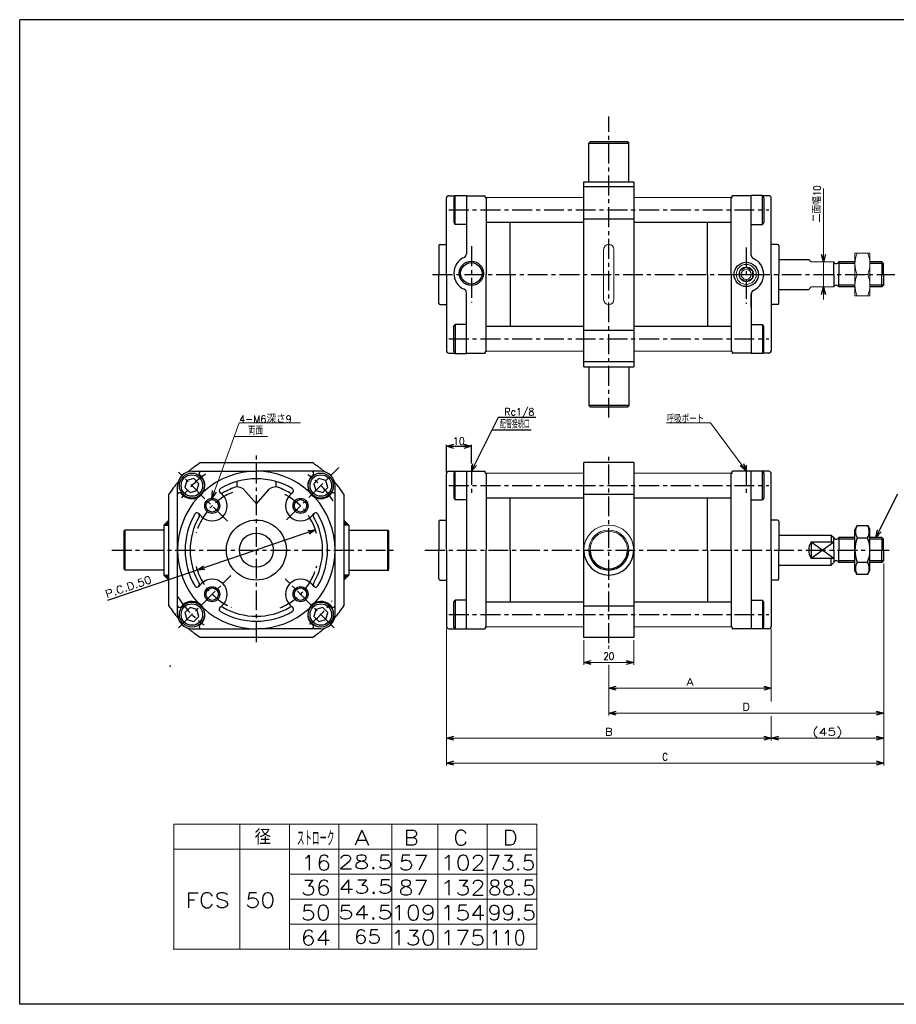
# Model space of a CAD drawing. Header units: millimetres. Extents: x -272 to 287, y -200 to 200.
# Tile 1 of 2: x -272 to 79, y -194 to 200. Entities that reach past the tile are written whole.
import ezdxf
from ezdxf.enums import TextEntityAlignment as Align

# ---------------------------------------------------------------- set-up
doc = ezdxf.new("R2010")
doc.units = ezdxf.units.MM
doc.header["$LTSCALE"] = 0.25
doc.header["$PDSIZE"] = 1
doc.linetypes.add('CENTER', pattern=[50.8, 31.75, -6.35, 6.35, -6.35])
doc.layers.add('Layer0016', color=7, linetype='Continuous')
doc.layers.add('ZUWAKU', color=7, linetype='Continuous')
doc.styles.add('FdaStyle0', font='txt.shx', dxfattribs={"width": 0.833333, "bigfont": 'bigfont'})
doc.dimstyles.new('DaDimRotatedStyle', dxfattribs={"dimtxt": 3, "dimasz": 3.000002, "dimexe": 1, "dimexo": 1, "dimgap": 1, "dimtad": 3, "dimdsep": 46, "dimtxsty": 'FdaStyle0', "dimblk1": 'OPEN30', "dimblk2": 'OPEN30', "dimsah": 1, "dimcen": 0.09, "dimclrd": 4, "dimclre": 4, "dimclrt": 4, "dimadec": 0, "dimazin": 2, "dimtfac": 1, "dimtdec": 4, "dimtmove": 0, "dimatfit": 0, "dimfxl": 1, "dimarcsym": 0})

# ---------------------------------------------------------------- blocks, each defined once
blk = doc.blocks.new('_OPEN30')
at = {"color": 0, "linetype": 'ByBlock', "lineweight": -2}
for p, q in [((-1, 0.267949), (0, 0)), ((0, 0), (-1, -0.267949)), ((0, 0), (-1, 0))]:
    blk.add_line(p, q, dxfattribs=at)
blk = doc.blocks.new('DC_GROUP_Φ50_1')
at = {"color": 4, "linetype": 'Continuous', "lineweight": 13}
for p, q in [((4.39, 38.69), (-13.11, 38.69)), ((18.74, 19.49), (4.39, 38.69))]:
    blk.add_line(p, q, dxfattribs=at)
at = {"color": 4, "xscale": 3.000002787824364, "yscale": 2.999989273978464, "rotation": 306.7585028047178}
blk.add_blockref('_OPEN30', (18.74, 19.49), dxfattribs=at)
at = {"color": 4, "style": 'FdaStyle0', "width": 0.833333}
blk.add_text('呼吸ポート', height=3, dxfattribs=at).set_placement((-13.11, 38.69), (1.89, 38.69), align=Align.FIT)
blk = doc.blocks.new('DA_IMAGEDIMGROUP_1')
at = {"color": 4, "linetype": 'Continuous', "lineweight": 13}
for p, q in [((49.65, 132.4), (49.65, 103.06)), ((49.65, 93.06), (49.65, 103.06)), ((49.65, 88.06), (49.65, 93.06))]:
    blk.add_line(p, q, dxfattribs=at)
at = {"color": 4, "xscale": 3.000002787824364, "yscale": 2.999989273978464}
for p, rotation in [((49.65, 103.06), 270), ((49.65, 93.06), 90)]:
    blk.add_blockref('_OPEN30', p, dxfattribs=dict(at, rotation=rotation))
at = {"color": 4, "insert": (48.65, 118.9), "char_height": 3, "width": 22.5, "attachment_point": 7, "rotation": 90, "style": 'FdaStyle0'}
blk.add_mtext('\\T1.00;二面幅10', dxfattribs=at)
blk = doc.blocks.new('DC_GROUP_Φ50_2')
at = {"color": 4, "linetype": 'Continuous', "lineweight": 13}
for p, q in [((68.24, 106.56), (62.24, 106.56)), ((62.24, 106.56), (62.24, 89.56)), ((68.24, 89.56), (68.24, 106.56)), ((63.13, 98.06), (67.34, 98.06)), ((62.24, 89.56), (68.24, 89.56))]:
    blk.add_line(p, q, dxfattribs=at)
for centre, start, end in [((72.68, 102.31), 156.0093, 203.9907), ((57.79, 102.31), 336.0093, 23.9907), ((72.68, 93.81), 156.0093, 203.9907), ((57.79, 93.81), 336.0093, 23.9907)]:
    blk.add_arc(centre, 10.45, start, end, dxfattribs=at)
blk = doc.blocks.new('DC_GROUP_Φ50_3')
at = {"color": 4, "linetype": 'Continuous', "lineweight": 13}
for p, q in [((-195.12, 8.45), (-184.17, 38.68)), ((-184.17, 38.68), (-159.67, 38.68))]:
    blk.add_line(p, q, dxfattribs=at)
at = {"color": 4, "xscale": 3.000002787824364, "yscale": 2.999989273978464, "rotation": 250.0774790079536}
blk.add_blockref('_OPEN30', (-195.12, 8.45), dxfattribs=at)
at = {"color": 4, "style": 'FdaStyle0', "width": 0.945946}
blk.add_text('4-M6深さ9', height=3, dxfattribs=at).set_placement((-184.17, 38.68), (-163.17, 38.68), align=Align.FIT)
blk = doc.blocks.new('*D6')
at = {"color": 4, "linetype": 'Continuous', "lineweight": 13}
for p, q in [((-46.26, -48.22), (-46.26, -58.22)), ((-26.26, -48.22), (-26.26, -58.22)), ((-46.26, -57.22), (-26.26, -57.22))]:
    blk.add_line(p, q, dxfattribs=at)
at = {"color": 4, "xscale": 3.000002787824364, "yscale": 2.999989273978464}
for p, rotation in [((-46.26, -57.22), 180), ((-26.26, -57.22), 360)]:
    blk.add_blockref('_OPEN30', p, dxfattribs=dict(at, rotation=rotation))
at = {"color": 4, "insert": (-36.26, -56.22), "char_height": 3, "width": 11.25, "attachment_point": 8, "style": 'FdaStyle0'}
blk.add_mtext('\\T1.00;20', dxfattribs=at)
blk = doc.blocks.new('*D7')
at = {"color": 4, "linetype": 'Continuous', "lineweight": 13}
for p, q in [((73.74, -17.55), (73.74, -98.44)), ((-101.26, -43.72), (-101.26, -98.44)), ((-101.26, -97.44), (73.74, -97.44))]:
    blk.add_line(p, q, dxfattribs=at)
at = {"color": 4, "xscale": 3.000002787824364, "yscale": 2.999989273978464}
for p, rotation in [((-101.26, -97.44), 180), ((73.74, -97.44), 360)]:
    blk.add_blockref('_OPEN30', p, dxfattribs=dict(at, rotation=rotation))
at = {"color": 4, "insert": (-13.76, -96.44), "char_height": 3, "width": 7.5, "attachment_point": 8, "style": 'FdaStyle0'}
blk.add_mtext('\\T1.00;C', dxfattribs=at)
blk = doc.blocks.new('DC_GROUP_Φ50_5')
at = {"color": 4, "linetype": 'Continuous', "lineweight": 13}
for p, q in [((73.74, -17.55), (73.74, -88.44)), ((-101.26, -43.72), (-101.26, -88.44)), ((28.74, -43.72), (28.74, -72.86)), ((28.74, -78.7), (28.74, -88.44)), ((-101.26, -87.44), (28.74, -87.44)), ((28.74, -87.44), (73.74, -87.44))]:
    blk.add_line(p, q, dxfattribs=at)
at = {"color": 4, "xscale": 3.000002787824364, "yscale": 2.999989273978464}
for p, rotation in [((-101.26, -87.44), 180), ((28.74, -87.44), 360), ((28.74, -87.44), 180), ((73.74, -87.44), 360)]:
    blk.add_blockref('_OPEN30', p, dxfattribs=dict(at, rotation=rotation))
at = {"color": 4, "style": 'FdaStyle0'}
for s, p, p2 in [('B', (-37.76, -86.44), (-34.76, -86.44)), ('(45)', (45.24, -86.44), (57.24, -86.44))]:
    blk.add_text(s, height=3, dxfattribs=at).set_placement(p, p2, align=Align.FIT)
blk = doc.blocks.new('DC_GROUP_Φ50_6')
at = {"color": 4, "linetype": 'Continuous', "lineweight": 13}
for p, q in [((28.74, -43.72), (28.74, -68.44)), ((-36.26, -50.48), (-36.26, -51.81)), ((-36.26, -59.46), (-36.26, -68.44)), ((-36.26, -67.44), (28.74, -67.44))]:
    blk.add_line(p, q, dxfattribs=at)
at = {"color": 4, "xscale": 3.000002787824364, "yscale": 2.999989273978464}
for p, rotation in [((-36.26, -67.44), 180), ((28.74, -67.44), 360)]:
    blk.add_blockref('_OPEN30', p, dxfattribs=dict(at, rotation=rotation))
at = {"color": 4, "style": 'FdaStyle0'}
blk.add_text('A', height=3, dxfattribs=at).set_placement((-5.26, -66.44), (-2.26, -66.44), align=Align.FIT)
blk = doc.blocks.new('DC_GROUP_Φ50_7')
at = {"color": 4, "linetype": 'Continuous', "lineweight": 13}
for p, q in [((73.74, -17.55), (73.74, -78.44)), ((-36.26, -50.48), (-36.26, -51.81)), ((-36.26, -58.21), (-36.26, -78.44)), ((-36.26, -77.44), (73.74, -77.44))]:
    blk.add_line(p, q, dxfattribs=at)
at = {"color": 4, "xscale": 3.000002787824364, "yscale": 2.999989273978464}
for p, rotation in [((-36.26, -77.44), 180), ((73.74, -77.44), 360)]:
    blk.add_blockref('_OPEN30', p, dxfattribs=dict(at, rotation=rotation))
at = {"color": 4, "style": 'FdaStyle0'}
blk.add_text('D', height=3, dxfattribs=at).set_placement((17.24, -76.44), (20.24, -76.44), align=Align.FIT)

msp = doc.modelspace()

# ---------------------------------------------------------------- linework, layer by layer
at = {"color": 4, "linetype": 'CENTER', "lineweight": 25}
for p, q in [((-36.264, 40.807), (-36.264, 161.206)), ((-100.264, 123.865), (27.736, 123.865)), ((-91.264, 109.343), (-91.264, 86.787)), ((18.736, 108.901), (18.736, 86.344)), ((-106.764, 98.065), (78.222, 98.065)), ((-100.264, 72.265), (27.736, 72.265)), ((-177.296, -49.046), (-177.296, 26.942)), ((-36.264, -49.482), (-36.264, 25.395)), ((-165.274, -0.2), (-144.3, 20.774)), ((-91.264, 21.778), (-91.264, 10.295)), ((18.736, 21.778), (18.736, 10.295)), ((-188.873, -0.646), (-208.409, 18.891)), ((-100.264, 13.578), (27.736, 13.578)), ((-235.126, -12.222), (-120.911, -12.222)), ((-109.833, -12.222), (76.015, -12.222)), ((-208.409, -43.335), (-187.442, -22.369)), ((-146.183, -43.335), (-165.741, -23.778)), ((-100.264, -38.022), (27.736, -38.022))]:
    msp.add_line(p, q, dxfattribs=at)
at = {"color": 4, "linetype": 'Continuous', "lineweight": 25}
for p, q in [((-43.685, 151.065), (-44.185, 150.565)), ((-44.185, 135.065), (-44.185, 150.565)), ((-44.185, 150.565), (-28.185, 150.565)), ((-28.685, 151.065), (-43.685, 151.065)), ((-28.185, 150.565), (-28.685, 151.065)), ((-28.185, 150.365), (-28.185, 151.041)), ((-28.185, 135.265), (-28.185, 150.565)), ((-46.264, 61.065), (-46.264, 135.065)), ((-46.185, 135.065), (-26.185, 135.065)), ((-26.264, 135.065), (-26.264, 61.065)), ((-26.264, 133.065), (-46.264, 133.065)), ((-101.264, 98.065), (-101.264, 128.565)), ((-100.264, 129.565), (-97.802, 129.565)), ((-97.759, 129.638), (-98.264, 128.765)), ((-98.264, 128.765), (-98.264, 118.965)), ((-97.759, 129.638), (-93.264, 129.638)), ((-97.759, 118.091), (-97.759, 129.638)), ((-93.264, 129.638), (-93.264, 106.254)), ((-93.264, 129.565), (-85.764, 129.565)), ((-85.664, 129.015), (-85.664, 129.465)), ((-85.464, 128.815), (-85.114, 128.815)), ((-85.264, 128.815), (-85.264, 98.065)), ((-85.059, 128.815), (-85.259, 128.615)), ((12.533, 128.815), (12.733, 128.615)), ((12.936, 128.815), (12.586, 128.815)), ((12.736, 98.065), (12.736, 128.815)), ((13.136, 129.015), (13.136, 129.465)), ((20.736, 129.565), (13.236, 129.565)), ((25.232, 129.638), (20.736, 129.638)), ((20.736, 105.811), (20.736, 129.638)), ((25.232, 129.638), (25.736, 128.765)), ((25.232, 118.091), (25.232, 129.638)), ((27.736, 129.565), (25.274, 129.565)), ((25.736, 128.765), (25.736, 118.965)), ((28.736, 98.065), (28.736, 128.565)), ((-98.264, 118.965), (-97.759, 118.091)), ((-85.064, 118.865), (-85.264, 119.065)), ((-46.264, 118.865), (-85.064, 118.865)), ((-75.764, 98.065), (-75.764, 118.865)), ((-46.264, 120.37), (-26.264, 120.37)), ((12.536, 118.865), (-26.264, 118.865)), ((3.236, 98.065), (3.236, 118.865)), ((12.536, 118.865), (12.736, 119.065)), ((25.736, 118.965), (25.232, 118.091)), ((-93.264, 118.091), (-97.759, 118.091)), ((20.736, 118.091), (25.232, 118.091)), ((-93.264, 112.092), (-93.264, 106.254)), ((-104.264, 109.565), (-104.264, 98.065)), ((-103.764, 110.065), (-101.264, 110.065)), ((31.236, 110.065), (28.736, 110.065)), ((31.736, 109.565), (31.736, 98.065)), ((31.736, 104.065), (43.736, 104.065)), ((53.736, 98.065), (53.736, 103.065)), ((62.236, 103.065), (55.736, 103.065)), ((55.736, 103.065), (55.736, 98.065)), ((73.061, 103.065), (68.236, 103.065)), ((73.736, 102.39), (73.061, 103.065)), ((73.061, 103.065), (73.061, 98.065)), ((62.228, 102.39), (55.736, 102.39)), ((73.736, 102.39), (68.236, 102.39)), ((73.736, 98.065), (73.736, 102.39)), ((-104.264, 86.565), (-104.264, 98.065)), ((-101.264, 98.065), (-101.264, 67.565)), ((-85.264, 67.315), (-85.264, 98.065)), ((-75.764, 98.065), (-75.764, 77.265)), ((3.236, 98.065), (3.236, 77.265)), ((12.736, 98.065), (12.736, 67.315)), ((28.736, 98.065), (28.736, 67.565)), ((31.736, 86.565), (31.736, 98.065)), ((53.736, 98.065), (53.736, 93.065)), ((55.736, 93.065), (55.736, 98.065)), ((73.061, 93.065), (73.061, 98.065)), ((73.736, 98.065), (73.736, 93.74)), ((-93.264, 66.491), (-93.264, 90.762)), ((31.736, 92.065), (43.736, 92.065)), ((62.228, 93.74), (55.736, 93.74)), ((62.255, 93.065), (55.736, 93.065)), ((73.736, 93.74), (68.236, 93.74)), ((73.061, 93.065), (68.236, 93.065)), ((73.736, 93.74), (73.061, 93.065)), ((20.736, 90.319), (20.736, 66.491)), ((20.736, 84.991), (20.736, 90.319)), ((-103.764, 86.065), (-101.264, 86.065)), ((31.236, 86.065), (28.736, 86.065)), ((-98.264, 77.165), (-97.759, 78.038)), ((-98.264, 67.365), (-98.264, 77.165)), ((-93.264, 78.038), (-97.759, 78.038)), ((-97.759, 78.038), (-97.759, 66.491)), ((-85.064, 77.265), (-85.264, 77.065)), ((-46.264, 77.265), (-85.064, 77.265)), ((-46.264, 75.76), (-26.264, 75.76)), ((12.536, 77.265), (-26.264, 77.265)), ((12.536, 77.265), (12.736, 77.065)), ((20.736, 78.038), (25.232, 78.038)), ((25.736, 77.165), (25.232, 78.038)), ((25.232, 78.038), (25.232, 66.491)), ((25.736, 67.365), (25.736, 77.165)), ((-97.759, 66.491), (-98.264, 67.365)), ((-85.664, 67.115), (-85.664, 66.665)), ((-85.464, 67.315), (-85.114, 67.315)), ((-85.032, 67.323), (-85.264, 67.555)), ((12.531, 67.313), (12.731, 67.513)), ((12.936, 67.315), (12.586, 67.315)), ((13.136, 67.115), (13.136, 66.665)), ((25.232, 66.491), (25.736, 67.365)), ((-100.264, 66.565), (-97.802, 66.565)), ((-97.759, 66.491), (-93.264, 66.491)), ((-93.264, 66.565), (-85.764, 66.565)), ((-26.264, 63.065), (-46.264, 63.065)), ((20.736, 66.565), (13.236, 66.565)), ((25.232, 66.491), (20.736, 66.491)), ((27.736, 66.565), (25.274, 66.565)), ((-46.185, 61.065), (-26.185, 61.065)), ((-44.185, 60.865), (-44.185, 45.565)), ((-28.185, 60.865), (-28.185, 45.565)), ((-44.185, 45.565), (-43.685, 45.065)), ((-28.185, 45.565), (-44.185, 45.565)), ((-43.685, 45.065), (-28.685, 45.065)), ((-28.185, 45.565), (-28.685, 45.065)), ((-91.264, 19.278), (-80.428, 40.949)), ((-80.464, 40.967), (-65.464, 40.967)), ((-82.942, 35.922), (-67.261, 35.922)), ((-101.264, 18.878), (-101.264, 29.878)), ((-101.264, 29.278), (-91.264, 29.278)), ((-91.264, 22.378), (-91.264, 29.878)), ((-199.595, 22.778), (-154.997, 22.778)), ((-46.264, -47.222), (-46.264, 22.778)), ((-26.264, 22.778), (-46.264, 22.778)), ((-26.264, 22.778), (-26.264, -47.222)), ((-202.349, 16.366), (-205.137, 15.619)), ((-202.349, 16.366), (-205.137, 15.619)), ((-203.096, 19.278), (-177.296, 19.278)), ((-203.096, 19.278), (-177.296, 19.278)), ((-200.308, 14.325), (-202.349, 16.366)), ((-200.308, 14.325), (-202.349, 16.366)), ((-199.136, 17.023), (-200.025, 17.912)), ((-199.136, 17.023), (-200.025, 17.912)), ((-151.496, 19.278), (-177.296, 19.278)), ((-151.496, 19.278), (-177.296, 19.278)), ((-155.456, 17.023), (-154.567, 17.912)), ((-155.456, 17.023), (-154.567, 17.912)), ((-152.243, 16.366), (-154.284, 14.325)), ((-152.243, 16.366), (-154.284, 14.325)), ((-149.455, 15.619), (-152.243, 16.366)), ((-149.455, 15.619), (-152.243, 16.366)), ((-101.264, -12.222), (-101.264, 18.278)), ((-100.264, 19.278), (-97.802, 19.278)), ((-97.759, 19.351), (-98.264, 18.478)), ((-98.264, 18.478), (-98.264, 8.678)), ((-97.759, 19.351), (-93.264, 19.351)), ((-97.759, 7.804), (-97.759, 19.351)), ((-93.264, 19.351), (-93.264, -12.222)), ((-93.264, 19.278), (-85.764, 19.278)), ((-85.664, 18.728), (-85.664, 19.178)), ((-85.464, 18.528), (-85.114, 18.528)), ((-85.264, 18.528), (-85.264, -12.222)), ((-85.059, 18.528), (-85.259, 18.328)), ((12.533, 18.528), (12.733, 18.328)), ((12.936, 18.528), (12.586, 18.528)), ((12.736, -12.222), (12.736, 18.528)), ((13.136, 18.728), (13.136, 19.178)), ((20.736, 19.278), (13.236, 19.278)), ((25.232, 19.351), (20.736, 19.351)), ((20.736, -12.222), (20.736, 19.351)), ((25.232, 19.351), (25.736, 18.478)), ((25.232, 7.804), (25.232, 19.351)), ((27.736, 19.278), (25.274, 19.278)), ((25.736, 18.478), (25.736, 8.678)), ((28.736, -12.222), (28.736, 18.278)), ((-208.796, -38.022), (-208.796, 13.578)), ((-208.796, -38.022), (-208.796, 13.578)), ((-205.137, 15.619), (-205.884, 12.831)), ((-205.137, 15.619), (-205.884, 12.831)), ((-205.884, 12.831), (-203.843, 10.789)), ((-205.884, 12.831), (-203.843, 10.789)), ((-201.055, 11.537), (-200.308, 14.325)), ((-201.055, 11.537), (-200.308, 14.325)), ((-185.046, 15.204), (-185.046, 13.119)), ((-185.046, 15.204), (-185.046, 13.119)), ((-177.296, 6.278), (-182.526, 12.301)), ((-177.296, 6.278), (-182.526, 12.301)), ((-177.296, 6.278), (-172.066, 12.301)), ((-177.296, 6.278), (-172.066, 12.301)), ((-169.546, 15.204), (-169.546, 13.119)), ((-169.546, 15.204), (-169.546, 13.119)), ((-154.284, 14.325), (-153.537, 11.537)), ((-154.284, 14.325), (-153.537, 11.537)), ((-150.749, 10.789), (-148.708, 12.831)), ((-150.749, 10.789), (-148.708, 12.831)), ((-148.708, 12.831), (-149.455, 15.619)), ((-148.708, 12.831), (-149.455, 15.619)), ((-145.796, -38.022), (-145.796, 13.578)), ((-145.796, -38.022), (-145.796, 13.578)), ((-212.296, -34.521), (-212.296, 10.077)), ((-206.541, 9.618), (-207.43, 10.507)), ((-206.541, 9.618), (-207.43, 10.507)), ((-203.843, 10.789), (-201.055, 11.537)), ((-203.843, 10.789), (-201.055, 11.537)), ((-191.858, 10.825), (-190.731, 9.698)), ((-191.858, 10.825), (-190.731, 9.698)), ((-162.734, 10.825), (-163.861, 9.698)), ((-162.734, 10.825), (-163.861, 9.698)), ((-153.537, 11.537), (-150.749, 10.789)), ((-153.537, 11.537), (-150.749, 10.789)), ((-148.051, 9.618), (-147.162, 10.507)), ((-148.051, 9.618), (-147.162, 10.507)), ((-142.296, 10.077), (-142.296, -34.521)), ((-98.264, 8.678), (-97.759, 7.804)), ((-85.064, 8.578), (-85.264, 8.778)), ((-46.264, 8.578), (-85.064, 8.578)), ((-75.764, -12.222), (-75.764, 8.578)), ((-46.264, 10.083), (-26.264, 10.083)), ((12.536, 8.578), (-26.264, 8.578)), ((3.236, -12.222), (3.236, 8.578)), ((12.536, 8.578), (12.736, 8.778)), ((25.736, 8.678), (25.232, 7.804)), ((70.649, -7.222), (79.376, 10.232)), ((-93.264, 7.804), (-97.759, 7.804)), ((20.736, 7.804), (25.232, 7.804)), ((-200.344, 2.34), (-199.216, 1.213)), ((-200.344, 2.34), (-199.216, 1.213)), ((-154.249, 2.34), (-155.376, 1.213)), ((-154.249, 2.34), (-155.376, 1.213)), ((-214.296, -2.222), (-212.296, -0.222)), ((-214.296, -2.222), (-214.296, -22.222)), ((-214.296, -2.222), (-212.296, -2.222)), ((-214.296, -2.222), (-212.296, -2.222)), ((-213.993, -2.222), (-214.145, -2.071)), ((-213.569, -2.222), (-213.932, -1.859)), ((-213.145, -2.222), (-213.72, -1.646)), ((-212.72, -2.222), (-213.508, -1.434)), ((-212.296, -2.222), (-213.296, -1.222)), ((-212.296, -1.798), (-213.084, -1.01)), ((-212.296, -1.374), (-212.872, -0.798)), ((-212.296, -0.949), (-212.66, -0.586)), ((-212.296, -0.525), (-212.448, -0.374)), ((-140.296, -2.222), (-142.296, -0.222)), ((-142.296, -0.525), (-142.145, -0.374)), ((-142.296, -0.949), (-141.932, -0.586)), ((-142.296, -1.374), (-141.72, -0.798)), ((-142.296, -1.798), (-141.508, -1.01)), ((-142.296, -2.222), (-141.296, -1.222)), ((-140.296, -2.222), (-142.296, -2.222)), ((-140.296, -2.222), (-142.296, -2.222)), ((-141.872, -2.222), (-141.084, -1.434)), ((-141.448, -2.222), (-140.872, -1.646)), ((-141.023, -2.222), (-140.66, -1.859)), ((-140.599, -2.222), (-140.448, -2.071)), ((-140.296, -2.222), (-140.296, -22.222)), ((-104.264, -0.722), (-104.264, -12.222)), ((-103.764, -0.222), (-101.264, -0.222)), ((31.236, -0.222), (28.736, -0.222)), ((31.736, -0.722), (31.736, -12.222)), ((63.14, -2.407), (62.236, -3.972)), ((63.14, -2.412), (67.333, -2.412)), ((67.333, -2.407), (68.236, -3.972)), ((-229.796, -4.222), (-230.296, -4.722)), ((-230.296, -4.722), (-230.296, -19.722)), ((-214.496, -4.222), (-229.796, -4.222)), ((-229.796, -20.222), (-229.796, -4.222)), ((-153.618, -4.2), (-200.974, -20.245)), ((-140.296, -4.222), (-124.796, -4.222)), ((-124.296, -4.722), (-124.796, -4.222)), ((-124.796, -4.222), (-124.796, -20.222)), ((-124.296, -19.722), (-124.296, -4.722)), ((31.736, -6.222), (52.736, -6.222)), ((52.736, -6.222), (53.736, -7.222)), ((52.736, -6.222), (52.736, -8.907)), ((53.736, -12.222), (53.736, -7.222)), ((62.236, -7.222), (55.736, -7.222)), ((55.736, -7.222), (55.736, -12.222)), ((62.236, -20.472), (62.236, -3.972)), ((63.14, -7.315), (67.333, -7.315)), ((68.236, -20.472), (68.236, -3.972)), ((73.061, -7.222), (68.236, -7.222)), ((73.736, -7.897), (73.061, -7.222)), ((73.061, -7.222), (73.061, -12.222)), ((44.736, -8.907), (44.736, -15.537)), ((44.736, -8.907), (53.736, -8.907)), ((44.736, -15.537), (53.736, -8.907)), ((44.736, -8.907), (53.736, -15.537)), ((62.236, -7.897), (55.736, -7.897)), ((73.736, -7.897), (68.236, -7.897)), ((73.736, -12.222), (73.736, -7.897)), ((-104.264, -23.722), (-104.264, -12.222)), ((-101.264, -12.222), (-101.264, -42.722)), ((-93.264, -43.796), (-93.264, -12.222)), ((-85.264, -42.972), (-85.264, -12.222)), ((-75.764, -12.222), (-75.764, -33.022)), ((3.236, -12.222), (3.236, -33.022)), ((12.736, -12.222), (12.736, -42.972)), ((20.736, -12.222), (20.736, -43.796)), ((28.736, -12.222), (28.736, -42.722)), ((31.736, -23.722), (31.736, -12.222)), ((44.736, -15.537), (53.736, -15.537)), ((52.736, -18.222), (52.736, -15.537)), ((53.736, -12.222), (53.736, -17.222)), ((55.736, -17.222), (55.736, -12.222)), ((73.061, -17.222), (73.061, -12.222)), ((73.736, -12.222), (73.736, -16.547)), ((31.736, -18.222), (52.736, -18.222)), ((52.736, -18.222), (53.736, -17.222)), ((62.236, -16.547), (55.736, -16.547)), ((62.236, -17.222), (55.736, -17.222)), ((63.088, -17.13), (67.333, -17.13)), ((73.736, -16.547), (68.236, -16.547)), ((73.061, -17.222), (68.236, -17.222)), ((73.736, -16.547), (73.061, -17.222)), ((-200.974, -20.245), (-236.881, -32.411)), ((-229.796, -20.222), (-230.296, -19.722)), ((-214.496, -20.222), (-229.796, -20.222)), ((-214.296, -22.222), (-212.296, -22.222)), ((-214.296, -22.222), (-212.296, -24.222)), ((-213.993, -22.222), (-214.145, -22.374)), ((-213.569, -22.222), (-213.932, -22.586)), ((-213.145, -22.222), (-213.72, -22.798)), ((-212.72, -22.222), (-213.508, -23.01)), ((-212.296, -22.222), (-213.296, -23.222)), ((-212.296, -22.646), (-213.084, -23.434)), ((-212.296, -23.071), (-212.872, -23.646)), ((-212.296, -23.495), (-212.66, -23.859)), ((-140.296, -22.222), (-142.296, -22.222)), ((-140.296, -22.222), (-142.296, -24.222)), ((-142.296, -22.222), (-141.296, -23.222)), ((-142.296, -22.646), (-141.508, -23.434)), ((-142.296, -23.071), (-141.72, -23.646)), ((-142.296, -23.495), (-141.932, -23.859)), ((-141.872, -22.222), (-141.084, -23.01)), ((-141.448, -22.222), (-140.872, -22.798)), ((-141.023, -22.222), (-140.66, -22.586)), ((-140.599, -22.222), (-140.448, -22.374)), ((-140.096, -20.222), (-124.796, -20.222)), ((-124.996, -20.222), (-124.321, -20.222)), ((-124.796, -20.222), (-124.296, -19.722)), ((63.14, -22.037), (62.236, -20.472)), ((67.333, -22.037), (63.14, -22.037)), ((67.333, -22.037), (68.236, -20.472)), ((-212.296, -23.919), (-212.448, -24.071)), ((-200.344, -26.784), (-199.216, -25.657)), ((-200.344, -26.784), (-199.216, -25.657)), ((-154.249, -26.784), (-155.376, -25.657)), ((-154.249, -26.784), (-155.376, -25.657)), ((-142.296, -23.919), (-142.145, -24.071)), ((-103.764, -24.222), (-101.264, -24.222)), ((31.236, -24.222), (28.736, -24.222)), ((-206.541, -34.062), (-207.43, -34.951)), ((-206.541, -34.062), (-207.43, -34.951)), ((-203.843, -35.234), (-205.884, -37.275)), ((-203.843, -35.234), (-205.884, -37.275)), ((-201.055, -35.981), (-203.843, -35.234)), ((-201.055, -35.981), (-203.843, -35.234)), ((-191.858, -35.27), (-190.731, -34.142)), ((-191.858, -35.27), (-190.731, -34.142)), ((-162.734, -35.27), (-163.861, -34.142)), ((-162.734, -35.27), (-163.861, -34.142)), ((-150.749, -35.234), (-153.537, -35.981)), ((-150.749, -35.234), (-153.537, -35.981)), ((-148.708, -37.275), (-150.749, -35.234)), ((-148.708, -37.275), (-150.749, -35.234)), ((-148.051, -34.062), (-147.162, -34.951)), ((-148.051, -34.062), (-147.162, -34.951)), ((-98.264, -33.122), (-97.759, -32.249)), ((-98.264, -42.922), (-98.264, -33.122)), ((-93.264, -32.249), (-97.759, -32.249)), ((-97.759, -32.249), (-97.759, -43.796)), ((-85.064, -33.022), (-85.264, -33.222)), ((-46.264, -33.022), (-85.064, -33.022)), ((-46.264, -34.527), (-26.264, -34.527)), ((12.536, -33.022), (-26.264, -33.022)), ((12.536, -33.022), (12.736, -33.222)), ((20.736, -32.249), (25.232, -32.249)), ((25.736, -33.122), (25.232, -32.249)), ((25.232, -32.249), (25.232, -43.796)), ((25.736, -42.922), (25.736, -33.122)), ((-205.884, -37.275), (-205.137, -40.063)), ((-205.884, -37.275), (-205.137, -40.063)), ((-202.349, -40.811), (-200.308, -38.769)), ((-202.349, -40.811), (-200.308, -38.769)), ((-200.308, -38.769), (-201.055, -35.981)), ((-200.308, -38.769), (-201.055, -35.981)), ((-153.537, -35.981), (-154.284, -38.769)), ((-153.537, -35.981), (-154.284, -38.769)), ((-154.284, -38.769), (-152.243, -40.811)), ((-154.284, -38.769), (-152.243, -40.811)), ((-149.455, -40.063), (-148.708, -37.275)), ((-149.455, -40.063), (-148.708, -37.275)), ((-205.137, -40.063), (-202.349, -40.811)), ((-205.137, -40.063), (-202.349, -40.811)), ((-199.136, -41.467), (-200.025, -42.356)), ((-199.136, -41.467), (-200.025, -42.356)), ((-155.456, -41.467), (-154.567, -42.356)), ((-155.456, -41.467), (-154.567, -42.356)), ((-152.243, -40.811), (-149.455, -40.063)), ((-152.243, -40.811), (-149.455, -40.063)), ((-97.759, -43.796), (-98.264, -42.922)), ((-85.664, -43.172), (-85.664, -43.622)), ((-85.464, -42.972), (-85.114, -42.972)), ((-85.032, -42.964), (-85.264, -42.732)), ((12.531, -42.974), (12.731, -42.774)), ((12.936, -42.972), (12.586, -42.972)), ((13.136, -43.172), (13.136, -43.622)), ((25.232, -43.796), (25.736, -42.922)), ((-203.096, -43.722), (-177.296, -43.722)), ((-203.096, -43.722), (-177.296, -43.722)), ((-154.997, -47.222), (-199.595, -47.222)), ((-151.496, -43.722), (-177.296, -43.722)), ((-151.496, -43.722), (-177.296, -43.722)), ((-100.264, -43.722), (-97.802, -43.722)), ((-97.759, -43.796), (-93.264, -43.796)), ((-93.264, -43.722), (-85.764, -43.722)), ((-26.264, -47.222), (-46.264, -47.222)), ((20.736, -43.722), (13.236, -43.722)), ((25.232, -43.796), (20.736, -43.796)), ((27.736, -43.722), (25.274, -43.722))]:
    msp.add_line(p, q, dxfattribs=at)
at = {"color": 4, "linetype": 'Continuous', "lineweight": 13}
for p, q in [((-46.264, 128.815), (-85.114, 128.815)), ((12.736, 128.815), (-26.264, 128.815)), ((-38.314, 88.065), (-38.314, 108.065)), ((-34.214, 88.065), (-34.214, 108.065)), ((43.736, 104.065), (44.736, 103.065)), ((44.736, 103.065), (53.736, 103.065)), ((44.736, 93.065), (43.736, 92.065)), ((53.736, 93.065), (44.736, 93.065)), ((-46.264, 67.315), (-85.264, 67.315)), ((12.736, 67.315), (-26.264, 67.315)), ((-172.875, 33.274), (-186.126, 33.274)), ((-46.264, 18.528), (-85.114, 18.528)), ((12.736, 18.528), (-26.264, 18.528)), ((68.236, -7.897), (68.236, -17.222)), ((-46.264, -42.972), (-85.264, -42.972)), ((12.736, -42.972), (-26.264, -42.972)), ((-210.278, -121.924), (-65.072, -121.924)), ((-210.278, -121.924), (-210.278, -171.924)), ((-183.858, -121.924), (-183.858, -171.924)), ((-164.061, -121.924), (-164.061, -171.924)), ((-144.263, -121.924), (-144.263, -171.924)), ((-123.08, -121.924), (-123.08, -171.924)), ((-104.667, -121.924), (-104.667, -171.924)), ((-84.87, -121.924), (-84.87, -171.924)), ((-65.072, -121.924), (-65.072, -171.924)), ((-210.278, -131.924), (-65.072, -131.924)), ((-164.061, -141.924), (-65.072, -141.924)), ((-164.014, -151.924), (-65.072, -151.924)), ((-164.061, -161.924), (-65.072, -161.924)), ((-210.619, -171.924), (-65.072, -171.924))]:
    msp.add_line(p, q, dxfattribs=at)
at = {"color": 4, "linetype": 'Continuous', "lineweight": 25}
for centre, radius in [((-91.264, 98.508), 4.864), ((-91.264, 98.508), 4.283), ((18.736, 98.065), 4.864), ((-203.096, 13.578), 5), ((-203.096, 13.578), 5), ((-203.105, 13.587), 4.294), ((-203.105, 13.587), 4.294), ((-151.496, 13.578), 5), ((-151.496, 13.578), 5), ((-151.487, 13.587), 4.294), ((-151.487, 13.587), 4.294), ((-194.974, 5.456), 3), ((-194.974, 5.456), 3), ((-194.974, 5.456), 2.5), ((-194.974, 5.456), 2.5), ((-159.618, 5.456), 3), ((-159.618, 5.456), 3), ((-159.618, 5.456), 2.5), ((-159.618, 5.456), 2.5), ((-177.296, -12.222), 12), ((-177.296, -12.222), 12), ((-177.296, -12.222), 6.8), ((-177.296, -12.222), 6.8), ((-194.974, -29.9), 3), ((-194.974, -29.9), 3), ((-194.974, -29.9), 2.5), ((-194.974, -29.9), 2.5), ((-159.618, -29.9), 3), ((-159.618, -29.9), 3), ((-159.618, -29.9), 2.5), ((-159.618, -29.9), 2.5), ((-203.096, -38.022), 5), ((-203.096, -38.022), 5), ((-203.105, -38.032), 4.294), ((-203.105, -38.032), 4.294), ((-151.496, -38.022), 5), ((-151.496, -38.022), 5), ((-151.487, -38.032), 4.294), ((-151.487, -38.032), 4.294)]:
    msp.add_circle(centre, radius, dxfattribs=at)
at = {"color": 4, "linetype": 'Continuous', "lineweight": 13}
for radius in [10, 8, 7.5]:
    msp.add_circle((-36.264, -12.222), radius, dxfattribs=at)
at = {"color": 4, "linetype": 'Continuous', "lineweight": 25}
for centre, radius, start, end in [((-27.985, 135.265), 0.2, 180, 270), ((-100.264, 128.565), 1, 90, 180), ((-85.764, 129.465), 0.1, 0, 90), ((-85.464, 129.015), 0.2, 180, 270), ((12.936, 129.015), 0.2, 270, 0), ((13.236, 129.465), 0.1, 90, 180), ((27.736, 128.565), 1, 0, 90), ((-103.764, 109.565), 0.5, 90, 180), ((31.236, 109.565), 0.5, 0, 90), ((-91.264, 98.508), 7, 114.31574, 245.68426), ((-94.764, 106.254), 1.5, 294.31574, 0), ((22.236, 105.811), 1.5, 180, 245.68426), ((18.736, 98.065), 7, 294.31574, 65.68426), ((54.736, 103.468), 1.078, 201.9613, 338.0387), ((-94.764, 90.762), 1.5, 0, 65.68426), ((22.236, 90.319), 1.5, 114.31574, 180), ((54.736, 92.662), 1.078, 21.9613, 158.0387), ((-103.764, 86.565), 0.5, 180, 270), ((31.236, 86.565), 0.5, 270, 360), ((-100.264, 67.565), 1, 180, 270), ((-85.464, 67.115), 0.2, 90, 180), ((12.936, 67.115), 0.2, 0, 90), ((27.736, 67.565), 1, 270, 360), ((-85.764, 66.665), 0.1, 270, 0), ((13.236, 66.665), 0.1, 180, 270), ((-44.385, 60.865), 0.2, 360, 90), ((-27.985, 60.865), 0.2, 90, 180), ((-27.985, 60.865), 0.2, 90, 180), ((-177.296, -12.222), 41.5, 122.50191, 131.00546), ((-177.296, -12.222), 41.5, 48.99454, 57.49809), ((-203.096, 13.578), 5.7, 90, 180), ((-203.096, 13.578), 5.7, 90, 180), ((-203.105, 13.587), 5.25, 229.12415, 40.87585), ((-203.105, 13.587), 5.25, 229.12415, 40.87585), ((-199.459, 18.478), 0.8, 90, 225), ((-199.459, 18.478), 0.8, 90, 225), ((-177.296, -12.222), 31.5, 47.70516, 132.29484), ((-177.296, -12.222), 31.5, 47.70516, 132.29484), ((-177.296, -12.222), 28.5, 59.74665, 120.25335), ((-177.296, -12.222), 28.5, 59.74665, 120.25335), ((-151.487, 13.587), 5.25, 139.12415, 310.87585), ((-151.487, 13.587), 5.25, 139.12415, 310.87585), ((-155.133, 18.478), 0.8, 315, 90), ((-155.133, 18.478), 0.8, 315, 90), ((-151.496, 13.578), 5.7, 0, 90), ((-151.496, 13.578), 5.7, 0, 90), ((-100.264, 18.278), 1, 90, 180), ((-85.764, 19.178), 0.1, 0, 90), ((-85.464, 18.728), 0.2, 180, 270), ((12.936, 18.728), 0.2, 270, 0), ((13.236, 19.178), 0.1, 90, 180), ((27.736, 18.278), 1, 0, 90), ((-177.296, -12.222), 41.5, 138.99454, 147.49809), ((-191.151, 11.532), 1, 120.25335, 300.25335), ((-191.151, 11.532), 1, 120.25335, 300.25335), ((-177.296, -12.222), 26.5, 107.00486, 120.25335), ((-177.296, -12.222), 26.5, 107.00486, 120.25335), ((-187.196, 2.205), 11.124, 65.17515, 78.85552), ((-187.196, 2.205), 11.124, 65.17515, 78.85552), ((-167.396, 2.205), 11.124, 101.14448, 114.82485), ((-167.396, 2.205), 11.124, 101.14448, 114.82485), ((-177.296, -12.222), 26.5, 59.74665, 72.99514), ((-177.296, -12.222), 26.5, 59.74665, 72.99514), ((-163.441, 11.532), 1, 239.74665, 59.74665), ((-163.441, 11.532), 1, 239.74665, 59.74665), ((-177.296, -12.222), 41.5, 32.50191, 41.00546), ((-207.996, 9.941), 0.8, 45, 180), ((-207.996, 9.941), 0.8, 45, 180), ((-177.296, -12.222), 31.5, 137.70516, 222.29484), ((-177.296, -12.222), 31.5, 137.70516, 222.29484), ((-194.974, 5.456), 6, 225, 45), ((-194.974, 5.456), 6, 225, 45), ((-159.618, 5.456), 6, 135, 315), ((-159.618, 5.456), 6, 135, 315), ((-177.296, -12.222), 31.5, 317.70516, 42.29484), ((-177.296, -12.222), 31.5, 317.70516, 42.29484), ((-146.596, 9.941), 0.8, 360, 135), ((-146.596, 9.941), 0.8, 360, 135), ((-177.296, -12.222), 28.5, 149.74665, 210.25335), ((-177.296, -12.222), 28.5, 149.74665, 210.25335), ((-177.296, -12.222), 26.5, 149.74665, 210.25335), ((-177.296, -12.222), 26.5, 149.74665, 210.25335), ((-201.051, 1.633), 1, 329.74665, 149.74665), ((-201.051, 1.633), 1, 329.74665, 149.74665), ((-153.541, 1.633), 1, 30.25335, 210.25335), ((-153.541, 1.633), 1, 30.25335, 210.25335), ((-177.296, -12.222), 26.5, 329.74665, 30.25335), ((-177.296, -12.222), 26.5, 329.74665, 30.25335), ((-177.296, -12.222), 28.5, 329.74665, 30.25335), ((-177.296, -12.222), 28.5, 329.74665, 30.25335), ((-103.764, -0.722), 0.5, 90, 180), ((31.236, -0.722), 0.5, 0, 90), ((67.39, -4.861), 4.907, 150.00001, 209.99999), ((63.083, -4.861), 4.907, 330.00001, 29.99999), ((-214.496, -4.022), 0.2, 270, 0), ((54.736, -6.819), 1.078, 201.9613, 338.0387), ((76.015, -12.222), 13.779, 159.136, 200.864), ((54.457, -12.222), 13.779, 339.136, 20.864), ((49.731, -12.222), 5.995, 146.42717, 213.57283), ((-36.264, -12.222), 10, 180, 0), ((-36.264, -12.222), 8, 180, 0), ((-36.264, -12.222), 7.5, 180, 0), ((54.736, -17.625), 1.078, 21.9613, 158.0387), ((67.39, -19.583), 4.907, 150.00001, 209.99999), ((63.083, -19.583), 4.907, 330.00001, 29.99999), ((-214.496, -20.422), 0.2, 0, 90), ((-214.496, -20.422), 0.2, 0, 90), ((-140.096, -20.422), 0.2, 90, 180), ((-201.051, -26.077), 1, 210.25335, 30.25335), ((-201.051, -26.077), 1, 210.25335, 30.25335), ((-194.974, -29.9), 6, 315, 135), ((-194.974, -29.9), 6, 315, 135), ((-159.618, -29.9), 6, 45, 225), ((-159.618, -29.9), 6, 45, 225), ((-153.541, -26.077), 1, 149.74665, 329.74665), ((-153.541, -26.077), 1, 149.74665, 329.74665), ((-103.764, -23.722), 0.5, 180, 270), ((31.236, -23.722), 0.5, 270, 360), ((-177.296, -12.222), 41.5, 212.50191, 221.00546), ((-207.996, -34.385), 0.8, 180, 315), ((-207.996, -34.385), 0.8, 180, 315), ((-203.105, -38.032), 5.25, 319.12415, 130.87585), ((-203.105, -38.032), 5.25, 319.12415, 130.87585), ((-191.151, -35.977), 1, 59.74665, 239.74665), ((-191.151, -35.977), 1, 59.74665, 239.74665), ((-177.296, -12.222), 26.5, 239.74665, 300.25335), ((-177.296, -12.222), 26.5, 239.74665, 300.25335), ((-163.441, -35.977), 1, 300.25335, 120.25335), ((-163.441, -35.977), 1, 300.25335, 120.25335), ((-151.487, -38.032), 5.25, 49.12415, 220.87585), ((-151.487, -38.032), 5.25, 49.12415, 220.87585), ((-146.596, -34.385), 0.8, 225, 360), ((-146.596, -34.385), 0.8, 225, 360), ((-177.296, -12.222), 41.5, 318.99454, 327.49809), ((-203.096, -38.022), 5.7, 180, 270), ((-203.096, -38.022), 5.7, 180, 270), ((-177.296, -12.222), 31.5, 227.70516, 312.11821), ((-177.296, -12.222), 31.5, 227.70516, 312.11821), ((-177.296, -12.222), 28.5, 239.74665, 300.25335), ((-177.296, -12.222), 28.5, 239.74665, 300.25335), ((-151.496, -38.022), 5.7, 270, 0), ((-151.496, -38.022), 5.7, 270, 0), ((-199.459, -42.922), 0.8, 135, 270), ((-199.459, -42.922), 0.8, 135, 270), ((-155.133, -42.922), 0.8, 270, 45), ((-155.133, -42.922), 0.8, 270, 45), ((-100.264, -42.722), 1, 180, 270), ((-85.464, -43.172), 0.2, 90, 180), ((12.936, -43.172), 0.2, 0, 90), ((27.736, -42.722), 1, 270, 360), ((-177.296, -12.222), 41.5, 228.99454, 237.49809), ((-177.296, -12.222), 41.5, 302.50191, 311.00546), ((-85.764, -43.622), 0.1, 270, 0), ((13.236, -43.622), 0.1, 180, 270)]:
    msp.add_arc(centre, radius, start, end, dxfattribs=at)
at = {"color": 4, "linetype": 'Continuous', "lineweight": 13}
for centre, start, end in [((-36.264, 108.065), 0, 180), ((-36.264, 88.065), 180, 0)]:
    msp.add_arc(centre, 2.05, start, end, dxfattribs=at)
at = {"color": 4, "linetype": 'CENTER', "lineweight": 25}
for radius, start, end in [(36.5, 123.77597, 144.99255), (36.5, 123.77597, 144.99255), (36.5, 32.60905, 55.58413), (36.5, 32.60905, 55.58413), (25, 112.56407, 164.01095), (25, 112.56407, 164.01095), (25, 15.41716, 64.52273), (25, 15.41716, 64.52273), (25, 195.22411, 246.66588), (25, 195.22411, 246.66588), (25, 292.56407, 345.20326), (25, 292.56407, 345.20326), (36.5, 210.68544, 235.17964), (36.5, 210.68544, 235.17964), (36.5, 305.64104, 326.158), (36.5, 305.64104, 326.158)]:
    msp.add_arc((-177.296, -12.222), radius, start, end, dxfattribs=at)
at = {"color": 4, "linetype": 'Continuous'}
msp.add_point((-211.761, -58.665), dxfattribs=at)
at = {"layer": 'Layer0016', "color": 4, "linetype": 'Continuous', "lineweight": 13}
for p, q in [((18.736, 101.015), (16.181, 99.54)), ((16.181, 99.54), (16.181, 96.59)), ((21.291, 99.54), (18.736, 101.015)), ((21.291, 96.59), (21.291, 99.54)), ((16.181, 96.59), (18.736, 95.115)), ((18.736, 95.115), (21.291, 96.59))]:
    msp.add_line(p, q, dxfattribs=at)
at = {"layer": 'Layer0016', "color": 4, "linetype": 'CENTER', "lineweight": 25}
msp.add_line((12.8, 98.065), (24.797, 98.065), dxfattribs=at)
at = {"layer": 'Layer0016', "color": 4, "linetype": 'Continuous', "lineweight": 13}
for radius in [4.864, 3.998, 2.95, 2]:
    msp.add_circle((18.736, 98.065), radius, dxfattribs=at)
at = {"layer": 'ZUWAKU', "color": 5, "linetype": 'Continuous', "lineweight": 25}
for p, q in [((281, 200), (-272, 200)), ((-272, -194), (-272, 200)), ((287, -194), (-272, -194))]:
    msp.add_line(p, q, dxfattribs=at)

# ---------------------------------------------------------------- block references
at = {"linetype": 'Continuous'}
for name in ['DA_IMAGEDIMGROUP_1', 'DC_GROUP_Φ50_2', 'DC_GROUP_Φ50_3', 'DC_GROUP_Φ50_1', 'DC_GROUP_Φ50_5', 'DC_GROUP_Φ50_7', 'DC_GROUP_Φ50_6']:
    msp.add_blockref(name, (0, 0), dxfattribs=at)
at = {"color": 4, "xscale": 3.000002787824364, "yscale": 2.999989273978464}
for p, rotation in [((-101.264, 29.278), 180), ((-91.264, 29.278), 360), ((-91.264, 19.278), 243.434948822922), ((-153.618, -4.2), 18.71762891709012), ((70.649, -7.222), 243.4349488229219), ((-200.974, -20.245), 198.7176289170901)]:
    msp.add_blockref('_OPEN30', p, dxfattribs=dict(at, rotation=rotation))

# ---------------------------------------------------------------- texts
at = {"color": 4, "style": 'FdaStyle0'}
for s, height, width, p, p2 in [('Rc1/8', 3, 0.8, (-78.064, 41.567), (-66.064, 41.567)), ('配管接続口', 3, 0.666667, (-79.861, 36.522), (-67.861, 36.522)), ('両面', 3, 0.833333, (-180.62, 33.99), (-174.62, 33.99)), ('10', 3, 0.8, (-98.664, 29.878), (-93.864, 29.878)), ('   径', 6, 0.952381, (-195.431, -130.089), (-171.431, -130.089)), ('ストローク', 6, 0.416667, (-161.062, -130.592), (-146.062, -130.592)), ('73.5', 6, 0.8, (-84.857, -140.344), (-65.657, -140.344)), ('88.5', 6, 0.8, (-84.61, -150.344), (-65.41, -150.344)), ('99.5', 6, 0.8, (-84.664, -160.344), (-65.464, -160.344)), ('110', 6, 0.8, (-83.917, -170.344), (-69.517, -170.344))]:
    msp.add_text(s, height=height, dxfattribs=dict(at, width=width)).set_placement(p, p2, align=Align.FIT)
at = {"color": 4, "style": 'FdaStyle0', "width": 0.8}
msp.add_text('P.C.D.50', height=3, rotation=18.71763, dxfattribs=at).set_placement((-237.091, -31.426), (-218.907, -25.265), align=Align.FIT)
at = {"color": 4, "style": 'FdaStyle0'}
for s, height, p, p2 in [('A', 6, (-138.109, -130.344), (-132.109, -130.344)), ('B', 6, (-118.311, -130.344), (-112.311, -130.344)), ('C', 6, (-98.513, -130.344), (-92.513, -130.344)), ('D', 6, (-78.716, -130.344), (-72.716, -130.344)), ('16', 6, (-159.407, -140.344), (-147.407, -140.344)), ('28.5', 5.5, (-144.609, -139.844), (-122.609, -139.844)), ('57', 6, (-120.353, -140.344), (-108.353, -140.344)), ('102', 6, (-103.555, -140.344), (-85.555, -140.344)), ('36', 6, (-159.46, -150.344), (-147.46, -150.344)), ('43.5', 5.5, (-144.496, -149.7), (-122.496, -149.7)), ('87', 6, (-120.406, -150.344), (-108.406, -150.344)), ('132', 6, (-103.608, -150.344), (-85.608, -150.344)), ('FCS 50', 6, (-205.714, -155.344), (-169.714, -155.344)), ('50', 6, (-159.513, -160.344), (-147.513, -160.344)), ('54.5', 5.5, (-144.616, -159.948), (-122.616, -159.948)), ('109', 6, (-123.459, -160.344), (-105.459, -160.344)), ('154', 6, (-103.661, -160.344), (-85.661, -160.344)), ('64', 6, (-159.566, -170.344), (-147.566, -170.344)), ('65', 5.5, (-138.319, -169.699), (-127.319, -169.699)), ('130', 6, (-123.512, -170.344), (-105.512, -170.344)), ('175', 6, (-103.715, -170.344), (-85.715, -170.344))]:
    msp.add_text(s, height=height, dxfattribs=at).set_placement(p, p2, align=Align.FIT)

# ---------------------------------------------------------------- dimensions: what is measured, and where the dimension line sits
at = {"linetype": 'Continuous', "lineweight": 13}
dim = msp.add_linear_dim(base=(73.736, -97.441), p1=(-101.264, -42.722), p2=(73.736, -16.547), text='C', dimstyle='DaDimRotatedStyle', override={"dimtxt": 3, "dimasz": 3.000002, "dimexe": 1, "dimexo": 1, "dimgap": 1, "dimtad": 3, "dimtih": 0, "dimtoh": 0, "dimdec": 2, "dimzin": 8, "dimtxsty": 'FdaStyle0', "dimblk1": 'OPEN30', "dimblk2": 'OPEN30', "dimsah": 1, "dimclrd": 4, "dimclre": 4, "dimclrt": 4, "dimazin": 2, "dimtofl": 1, "dimatfit": 0, "dimtolj": 0, "dimtzin": 8}, dxfattribs=at)
dim.commit()
dim.dimension.update_dxf_attribs({"geometry": '*D7', "text_midpoint": (-13.764, -97.441)})
dim = msp.add_linear_dim(base=(-26.264, -57.222), p1=(-46.264, -47.222), p2=(-26.264, -47.222), dimstyle='DaDimRotatedStyle', override={"dimtxt": 3, "dimasz": 3.000002, "dimexe": 1, "dimexo": 1, "dimgap": 1, "dimtad": 3, "dimtih": 0, "dimtoh": 0, "dimdec": 2, "dimzin": 8, "dimtxsty": 'FdaStyle0', "dimblk1": 'OPEN30', "dimblk2": 'OPEN30', "dimsah": 1, "dimclrd": 4, "dimclre": 4, "dimclrt": 4, "dimazin": 2, "dimtofl": 1, "dimatfit": 0, "dimtolj": 0, "dimtzin": 8}, dxfattribs=at)
dim.commit()
dim.dimension.update_dxf_attribs({"geometry": '*D6', "text_midpoint": (-36.264, -57.222)})

doc.saveas('drawing.dxf')
